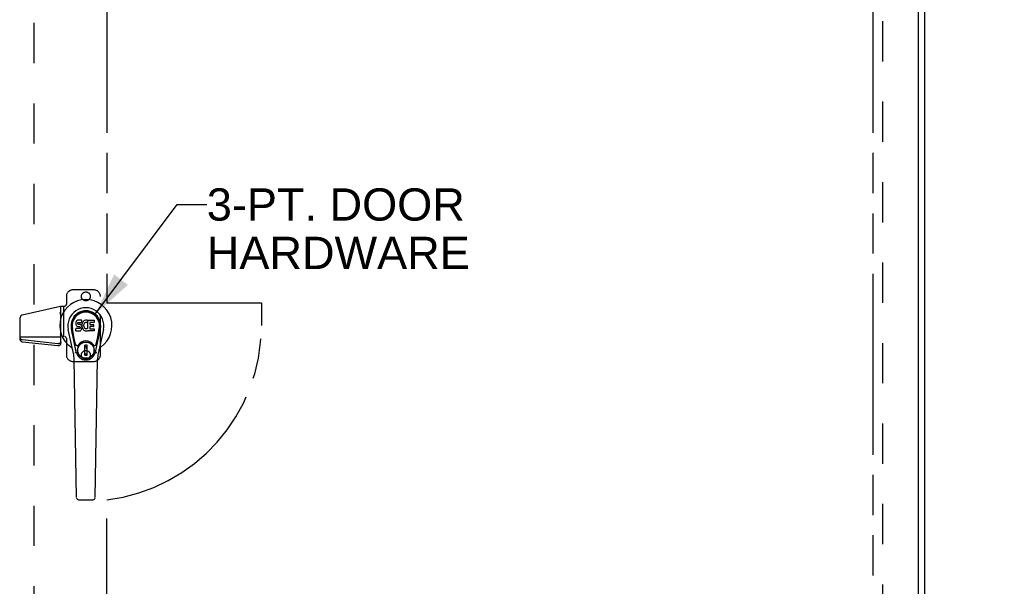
# Model space of a CAD drawing. Header units: inches. Extents: x 0 to 281, y 0 to 182.
# Tile 12 of 19: x 90 to 128, y 85 to 106. Entities that reach past the tile are written whole.
import ezdxf

# ---------------------------------------------------------------- set-up
doc = ezdxf.new("R2010")
doc.units = ezdxf.units.IN
doc.header["$LTSCALE"] = 15.47
doc.header["$MEASUREMENT"] = 0
doc.linetypes.add('HIDDEN', pattern=[0.2, 0.1, -0.1])
doc.linetypes.add('PHANTOM', pattern=[0.8, 0.45, -0.05, 0.1, -0.05, 0.1, -0.05])
doc.layers.get('0').update_dxf_attribs({"linetype": 'CONTINUOUS'})
for name, color, linetype in [('02___PRT_ALL_AXES', 7, 'CONTINUOUS'), ('AVAILABLE_DOOR_SPACE', 7, 'CONTINUOUS'), ('DEFAULT_2', 8, 'HIDDEN'), ('DIMENSIONS', 7, 'CONTINUOUS')]:
    doc.layers.add(name, color=color, linetype=linetype)
doc.styles.get("Standard").update_dxf_attribs({"font": 'arial.ttf'})
doc.dimstyles.new('DIMSTYLE_1', dxfattribs={"dimtxt": 1.240909, "dimasz": 1.654545, "dimexe": 0.09, "dimexo": 0.07, "dimgap": 0.0375, "dimtad": 0, "dimtih": 1, "dimtoh": 1, "dimzin": 4, "dimdsep": 46, "dimtxsty": 'Standard', "dimblk": '_FILLED', "dimblk1": '_FILLED', "dimblk2": '_FILLED', "dimcen": 0.09, "dimazin": 1, "dimtfac": 1, "dimtofl": 0, "dimtmove": 0, "dimatfit": 3, "dimldrblk": '_FILLED', "dimfxl": 0, "dimtolj": 1, "dimtzin": 4, "dimarcsym": 0})
doc.dimstyles.get("Standard").update_dxf_attribs({"dimtxt": 1.406364, "dimasz": 1.654545, "dimexe": 0.09, "dimexo": 0.07, "dimgap": 0.09, "dimtad": 0, "dimtih": 1, "dimtoh": 1, "dimzin": 4, "dimdsep": 46, "dimtxsty": 'Standard', "dimblk": '_FILLED', "dimblk1": '_FILLED', "dimblk2": '_FILLED', "dimcen": 0.09, "dimazin": 1, "dimtp": 0.01, "dimtm": 0.01, "dimtfac": 1, "dimtofl": 0, "dimtmove": 0, "dimatfit": 3, "dimldrblk": '_FILLED', "dimfxl": 0, "dimtolj": 1, "dimtzin": 4, "dimarcsym": 0})

# ---------------------------------------------------------------- blocks, each defined once
blk = doc.blocks.new('_FILLED')
at = {"color": 0, "linetype": 'ByBlock'}
blk.add_solid([(0, 0), (-1, 0.2), (-1, -0.2)], dxfattribs=at)
blk = doc.blocks.new('*D9')
at = {"layer": 'DIMENSIONS', "color": 2, "linetype": 'Continuous'}
for p, q in [((93.225, 115.827), (105.155, 115.827)), ((122.663, 115.827), (110.732, 115.827))]:
    blk.add_line(p, q, dxfattribs=at)
at = {"layer": 'DIMENSIONS', "color": 2, "linetype": 'Continuous', "xscale": 1.6545454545, "yscale": 1.6545454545, "zscale": 1.6545454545, "rotation": 180}
blk.add_blockref('_FILLED', (93.225, 115.827), dxfattribs=at)
at = {"layer": 'DIMENSIONS', "color": 2, "linetype": 'Continuous', "xscale": 1.6545454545, "yscale": 1.6545454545, "zscale": 1.6545454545}
blk.add_blockref('_FILLED', (122.663, 115.827), dxfattribs=at)
at = {"layer": 'DIMENSIONS', "color": 2, "linetype": 'Continuous', "insert": (107.944, 116.448), "char_height": 1.2409, "width": 4.33626, "attachment_point": 2, "line_spacing_factor": 0.9}
blk.add_mtext('29.44', dxfattribs=at)
blk = doc.blocks.new('*D10')
at = {"layer": 'DIMENSIONS', "color": 2, "linetype": 'Continuous'}
for p, q in [((122.663, 113.021), (119.258, 113.021)), ((124.413, 113.021), (127.722, 113.021))]:
    blk.add_line(p, q, dxfattribs=at)
at = {"layer": 'DIMENSIONS', "color": 2, "linetype": 'Continuous', "xscale": 1.6545454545, "yscale": 1.6545454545, "zscale": 1.6545454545}
blk.add_blockref('_FILLED', (122.663, 113.021), dxfattribs=at)
at = {"layer": 'DIMENSIONS', "color": 2, "linetype": 'Continuous', "xscale": 1.6545454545, "yscale": 1.6545454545, "zscale": 1.6545454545, "rotation": 180}
blk.add_blockref('_FILLED', (124.413, 113.021), dxfattribs=at)
at = {"layer": 'DIMENSIONS', "color": 2, "linetype": 'Continuous', "insert": (118.638, 113.641), "char_height": 1.2409, "width": 3.37214, "attachment_point": 3, "line_spacing_factor": 0.9}
blk.add_mtext('1.75', dxfattribs=at)

msp = doc.modelspace()

# ---------------------------------------------------------------- linework, layer by layer
at = {"color": 3, "linetype": 'Continuous'}
for p, q in [((124.663, 47.643), (124.663, 137.435)), ((124.413, 134.685), (124.413, 54.393))]:
    msp.add_line(p, q, dxfattribs=at)
at = {"color": 7, "linetype": 'Continuous'}
for p, q in [((92.029, 94.653), (92.027, 94.629)), ((92.034, 94.676), (92.029, 94.653)), ((92.043, 94.699), (92.034, 94.676)), ((92.057, 94.718), (92.043, 94.699)), ((92.065, 94.726), (92.057, 94.718)), ((92.075, 94.733), (92.065, 94.726)), ((92.097, 94.743), (92.075, 94.733)), ((92.12, 94.75), (92.097, 94.743)), ((92.098, 94.618), (92.099, 94.633)), ((92.099, 94.633), (92.101, 94.648)), ((92.101, 94.648), (92.104, 94.654)), ((92.104, 94.654), (92.11, 94.659)), ((92.11, 94.659), (92.124, 94.664)), ((92.26, 94.75), (92.12, 94.75)), ((92.124, 94.664), (92.139, 94.665)), ((92.139, 94.665), (92.252, 94.665)), ((92.252, 94.665), (92.257, 94.665)), ((92.257, 94.665), (92.259, 94.671)), ((92.259, 94.671), (92.26, 94.683)), ((92.261, 94.707), (92.26, 94.75)), ((92.26, 94.683), (92.261, 94.707)), ((92.282, 94.65), (92.274, 94.629)), ((92.293, 94.67), (92.282, 94.65)), ((92.306, 94.688), (92.293, 94.67)), ((92.321, 94.704), (92.306, 94.688)), ((92.337, 94.72), (92.321, 94.704)), ((92.355, 94.733), (92.337, 94.72)), ((92.356, 94.632), (92.342, 94.609)), ((92.376, 94.742), (92.355, 94.733)), ((92.365, 94.642), (92.356, 94.632)), ((92.375, 94.65), (92.365, 94.642)), ((92.4, 94.66), (92.375, 94.65)), ((92.398, 94.746), (92.376, 94.742)), ((92.42, 94.749), (92.398, 94.746)), ((92.413, 94.663), (92.4, 94.66)), ((92.426, 94.663), (92.413, 94.663)), ((92.442, 94.748), (92.42, 94.749)), ((92.439, 94.66), (92.426, 94.663)), ((92.452, 94.655), (92.439, 94.66)), ((92.453, 94.747), (92.442, 94.748)), ((92.464, 94.743), (92.453, 94.747)), ((92.484, 94.726), (92.458, 94.658)), ((92.483, 94.731), (92.464, 94.743)), ((92.493, 94.423), (92.493, 94.748)), ((92.493, 94.748), (92.73, 94.748)), ((92.563, 94.66), (92.563, 94.593)), ((92.73, 94.665), (92.567, 94.665)), ((92.734, 94.744), (92.734, 94.669)), ((91.937, 93.469), (91.739, 94.395)), ((92.047, 93.516), (91.855, 94.42)), ((91.903, 94.193), (91.859, 94.42)), ((91.97, 94.047), (91.896, 94.428)), ((92.027, 94.629), (92.028, 94.605)), ((92.028, 94.605), (92.032, 94.582)), ((92.029, 94.343), (92.029, 94.418)), ((92.032, 94.582), (92.04, 94.56)), ((92.093, 94.423), (92.034, 94.423)), ((92.034, 94.339), (92.178, 94.339)), ((92.04, 94.56), (92.053, 94.539)), ((92.053, 94.539), (92.069, 94.522)), ((92.069, 94.522), (92.089, 94.509)), ((92.089, 94.509), (92.1, 94.505)), ((92.154, 94.424), (92.093, 94.423)), ((92.099, 94.61), (92.098, 94.618)), ((92.101, 94.603), (92.099, 94.61)), ((92.1, 94.505), (92.112, 94.503)), ((92.106, 94.597), (92.101, 94.603)), ((92.112, 94.592), (92.106, 94.597)), ((92.126, 94.588), (92.112, 94.592)), ((92.112, 94.503), (92.159, 94.502)), ((92.15, 94.589), (92.126, 94.588)), ((92.174, 94.588), (92.15, 94.589)), ((92.169, 94.425), (92.154, 94.424)), ((92.159, 94.502), (92.167, 94.502)), ((92.167, 94.502), (92.174, 94.499)), ((92.176, 94.428), (92.169, 94.425)), ((92.198, 94.583), (92.174, 94.588)), ((92.174, 94.499), (92.18, 94.495)), ((92.181, 94.434), (92.176, 94.428)), ((92.178, 94.339), (92.19, 94.34)), ((92.18, 94.495), (92.185, 94.489)), ((92.19, 94.446), (92.181, 94.434)), ((92.185, 94.489), (92.191, 94.475)), ((92.193, 94.452), (92.19, 94.446)), ((92.19, 94.34), (92.201, 94.344)), ((92.191, 94.475), (92.194, 94.46)), ((92.194, 94.46), (92.193, 94.452)), ((92.208, 94.578), (92.198, 94.583)), ((92.201, 94.344), (92.221, 94.358)), ((92.218, 94.571), (92.208, 94.578)), ((92.236, 94.554), (92.218, 94.571)), ((92.221, 94.358), (92.238, 94.375)), ((92.249, 94.534), (92.236, 94.554)), ((92.238, 94.375), (92.245, 94.385)), ((92.245, 94.385), (92.25, 94.396)), ((92.258, 94.512), (92.249, 94.534)), ((92.25, 94.396), (92.259, 94.418)), ((92.264, 94.489), (92.258, 94.512)), ((92.264, 94.586), (92.259, 94.542)), ((92.259, 94.542), (92.26, 94.519)), ((92.259, 94.418), (92.265, 94.441)), ((92.26, 94.519), (92.263, 94.497)), ((92.263, 94.497), (92.268, 94.475)), ((92.268, 94.608), (92.264, 94.586)), ((92.267, 94.465), (92.264, 94.489)), ((92.265, 94.441), (92.267, 94.465)), ((92.274, 94.629), (92.268, 94.608)), ((92.268, 94.475), (92.275, 94.454)), ((92.275, 94.454), (92.296, 94.415)), ((92.296, 94.415), (92.309, 94.397)), ((92.309, 94.397), (92.323, 94.38)), ((92.323, 94.38), (92.34, 94.365)), ((92.333, 94.584), (92.329, 94.557)), ((92.329, 94.557), (92.329, 94.53)), ((92.329, 94.53), (92.33, 94.517)), ((92.33, 94.517), (92.333, 94.504)), ((92.336, 94.597), (92.333, 94.584)), ((92.333, 94.504), (92.343, 94.48)), ((92.342, 94.609), (92.336, 94.597)), ((92.34, 94.365), (92.358, 94.351)), ((92.343, 94.48), (92.356, 94.456)), ((92.356, 94.456), (92.365, 94.446)), ((92.358, 94.351), (92.367, 94.346)), ((92.365, 94.446), (92.375, 94.438)), ((92.367, 94.346), (92.378, 94.343)), ((92.375, 94.438), (92.386, 94.43)), ((92.378, 94.343), (92.4, 94.337)), ((92.386, 94.43), (92.399, 94.425)), ((92.399, 94.425), (92.412, 94.423)), ((92.4, 94.337), (92.422, 94.334)), ((92.412, 94.423), (92.425, 94.422)), ((92.422, 94.334), (92.444, 94.338)), ((92.425, 94.422), (92.439, 94.424)), ((92.439, 94.424), (92.451, 94.428)), ((92.444, 94.338), (92.465, 94.344)), ((92.451, 94.428), (92.464, 94.434)), ((92.464, 94.434), (92.475, 94.441)), ((92.465, 94.344), (92.484, 94.356)), ((92.481, 94.44), (92.493, 94.423)), ((92.495, 94.356), (92.484, 94.356)), ((92.484, 94.356), (92.484, 94.356)), ((92.495, 94.343), (92.495, 94.356)), ((92.73, 94.339), (92.499, 94.339)), ((92.564, 94.502), (92.564, 94.424)), ((92.567, 94.588), (92.699, 94.588)), ((92.699, 94.506), (92.569, 94.506)), ((92.569, 94.42), (92.73, 94.42)), ((92.703, 94.584), (92.703, 94.511)), ((92.735, 94.415), (92.735, 94.343)), ((92.779, 93.516), (92.971, 94.42)), ((92.856, 94.047), (92.93, 94.428)), ((93.087, 94.395), (92.89, 93.469)), ((92.923, 94.193), (92.968, 94.42)), ((92.018, 93.821), (91.97, 94.047)), ((92.808, 93.821), (92.856, 94.047)), ((92.458, 93.781), (92.368, 93.781)), ((92.368, 93.407), (92.368, 93.781)), ((92.368, 93.742), (92.458, 93.742)), ((92.419, 93.742), (92.419, 93.663)), ((92.458, 93.663), (92.419, 93.663)), ((92.458, 93.407), (92.458, 93.781)), ((92.055, 87.923), (91.962, 93.244)), ((92.458, 93.447), (92.368, 93.447)), ((92.368, 93.407), (92.458, 93.407)), ((92.771, 87.923), (92.864, 93.244)), ((92.134, 87.846), (92.692, 87.846))]:
    msp.add_line(p, q, dxfattribs=at)
for points in [[(92.015, 93.486), (92.013, 93.491), (92.011, 93.497), (92.01, 93.502), (92.009, 93.508)], [(92.817, 93.508), (92.816, 93.502), (92.815, 93.497), (92.813, 93.491), (92.811, 93.486)]]:
    msp.add_lwpolyline(points, dxfattribs=at)
for radius in [0.317, 0.313]:
    msp.add_circle((92.413, 93.594), radius, dxfattribs=at)
for centre, radius, start, end in [((92.413, 94.539), 1.004, 305.5066, 234.4934), ((92.413, 94.539), 0.689, 347.9703, 192.0297), ((92.413, 94.539), 0.571, 347.9703, 192.0297), ((92.413, 94.529), 0.527, 348.9402, 191.0594), ((92.454, 94.659), 0.00448, 246.1578, 339.0016), ((92.48, 94.728), 0.00448, 339.0016, 51.8729), ((92.567, 94.66), 0.00448, 90, 180), ((92.73, 94.744), 0.00448, 0, 90), ((92.73, 94.669), 0.00448, 270, 360), ((92.034, 94.418), 0.00448, 90, 180.0119), ((92.034, 94.343), 0.00483, 180, 270), ((92.477, 94.438), 0.00448, 34.0893, 127.3444), ((92.499, 94.343), 0.00448, 180, 270), ((92.567, 94.593), 0.00448, 180, 270), ((92.569, 94.502), 0.00448, 90, 180), ((92.569, 94.424), 0.00448, 180, 270), ((92.699, 94.584), 0.00448, 0, 90), ((92.699, 94.511), 0.00448, 270, 360), ((92.73, 94.415), 0.00448, 0, 90), ((92.73, 94.343), 0.00448, 270, 360), ((92.413, 93.594), 0.354, 35.4237, 144.5763), ((91.716, 93.561), 0.197, 12.0297, 54.4934), ((92.076, 93.834), 0.0591, 192.0297, 324.5763), ((92.413, 93.594), 0.374, 192.0297, 347.9703), ((92.75, 93.834), 0.0591, 215.4237, 347.9703), ((93.11, 93.561), 0.197, 125.5066, 167.9703), ((90.781, 93.223), 1.181, 1, 12.0297), ((94.045, 93.223), 1.181, 167.9703, 179), ((92.134, 87.924), 0.0787, 181, 270), ((92.692, 87.924), 0.0787, 270, 359)]:
    msp.add_arc(centre, radius, start, end, dxfattribs=at)
msp.add_ellipse((92.413, 94.529), major_axis=(0, 0.565), ratio=0.999848, start_param=-1.76365, end_param=1.76365, dxfattribs=at)
at = {"layer": '02___PRT_ALL_AXES', "color": 8, "linetype": 'HIDDEN'}
for centre in [(92.413, 95.663), (92.413, 93.413)]:
    msp.add_circle(centre, 0.172, dxfattribs=at)
at = {"layer": 'AVAILABLE_DOOR_SPACE', "color": 4, "linetype": 'PHANTOM'}
for p, q in [((93.225, 133.664), (93.225, 95.414)), ((122.663, 133.664), (122.663, 55.414)), ((93.225, 95.414), (99.163, 95.414)), ((99.163, 95.414), (99.163, 94.539)), ((93.225, 55.414), (93.225, 87.838))]:
    msp.add_line(p, q, dxfattribs=at)
msp.add_arc((92.413, 94.539), 6.75, 276.9092, 360, dxfattribs=at)
at = {"layer": 'DEFAULT_2', "color": 8, "linetype": 'HIDDEN'}
for p, q in [((90.413, 134.024), (90.413, 55.054)), ((123.038, 134.091), (123.038, 54.987)), ((92.723, 95.913), (91.913, 95.913)), ((91.663, 95.663), (91.663, 95.353)), ((92.973, 93.413), (92.973, 95.663)), ((89.97, 94.951), (91.443, 95.293)), ((91.424, 95.041), (91.422, 95.049)), ((91.443, 95.293), (91.603, 95.293)), ((91.452, 93.848), (91.452, 95.293)), ((91.556, 95.293), (91.556, 94.111)), ((89.893, 93.99), (89.893, 94.854)), ((89.893, 94.111), (91.603, 94.111)), ((91.338, 93.844), (89.979, 93.986)), ((89.979, 93.917), (91.338, 93.774)), ((91.422, 94.181), (91.452, 94.181)), ((91.663, 94.051), (91.663, 93.413)), ((91.913, 93.163), (92.723, 93.163))]:
    msp.add_line(p, q, dxfattribs=at)
for points in [[(91.452, 94.909), (91.451, 94.92), (91.451, 94.93), (91.45, 94.939), (91.448, 94.948), (91.447, 94.957), (91.445, 94.965), (91.443, 94.974), (91.441, 94.982), (91.439, 94.991), (91.437, 94.999), (91.434, 95.007), (91.432, 95.016), (91.429, 95.024), (91.424, 95.041)], [(89.979, 93.986), (89.967, 93.988), (89.956, 93.991), (89.945, 93.994), (89.935, 93.999), (89.926, 94.005), (89.917, 94.011), (89.91, 94.018), (89.904, 94.026), (89.899, 94.034), (89.896, 94.042), (89.894, 94.051), (89.893, 94.06)], [(89.893, 93.99), (89.894, 93.981), (89.896, 93.973), (89.899, 93.964), (89.904, 93.956), (89.91, 93.948), (89.917, 93.941), (89.926, 93.935), (89.935, 93.93), (89.945, 93.925), (89.956, 93.921), (89.967, 93.918), (89.979, 93.917)], [(91.452, 93.917), (91.451, 93.908), (91.449, 93.899), (91.445, 93.891), (91.44, 93.882), (91.434, 93.875), (91.426, 93.867), (91.417, 93.861), (91.408, 93.856), (91.397, 93.851), (91.386, 93.847), (91.374, 93.845), (91.362, 93.843), (91.35, 93.843), (91.338, 93.844)], [(91.338, 93.774), (91.35, 93.773), (91.362, 93.774), (91.374, 93.775), (91.386, 93.778), (91.397, 93.781), (91.408, 93.786), (91.417, 93.792), (91.426, 93.798), (91.434, 93.805), (91.44, 93.813), (91.445, 93.821), (91.449, 93.83), (91.451, 93.838), (91.452, 93.848)]]:
    msp.add_lwpolyline(points, dxfattribs=at)
for centre, radius, start, end in [((91.913, 95.663), 0.25, 90, 180), ((92.723, 95.663), 0.25, 0, 90), ((91.603, 95.353), 0.06, 270, 360), ((89.993, 94.854), 0.1, 103.0756, 180), ((91.603, 94.051), 0.06, 0, 90), ((91.913, 93.413), 0.25, 180, 270), ((92.723, 93.413), 0.25, 270, 360)]:
    msp.add_arc(centre, radius, start, end, dxfattribs=at)
msp.add_ellipse((91.422, 94.226), major_axis=(0, 0.0448), ratio=0.669131, start_param=3.141593, end_param=4.712389, dxfattribs=at)

# ---------------------------------------------------------------- texts
at = {"layer": 'DIMENSIONS', "color": 2, "linetype": 'Continuous', "insert": (97.063, 99.818), "char_height": 1.2409, "width": 10.09334, "attachment_point": 1, "line_spacing_factor": 0.9}
msp.add_mtext('3-PT. DOOR\\PHARDWARE', dxfattribs=at)

# ---------------------------------------------------------------- dimensions: what is measured, and where the dimension line sits
at = {"layer": 'DIMENSIONS', "color": 2, "linetype": 'Continuous'}
dim = msp.add_linear_dim(base=(124.413, 113.021), p1=(122.663, 133.664), p2=(124.413, 54.393), dimstyle='DIMSTYLE_1', dxfattribs=at)
dim.commit()
dim.dimension.update_dxf_attribs({"geometry": '*D10', "text_midpoint": (117.01, 113.014), "dimtype": 160})
dim = msp.add_linear_dim(base=(93.225, 115.827), p1=(122.663, 55.414), p2=(93.225, 95.414), angle=180, dimstyle='DIMSTYLE_1', dxfattribs=at)
dim.commit()
dim.dimension.update_dxf_attribs({"geometry": '*D9', "text_midpoint": (107.927, 115.82), "dimtype": 160})

# ---------------------------------------------------------------- leaders
at = {"layer": 'DIMENSIONS', "color": 2, "linetype": 'Continuous', "annotation_type": 0, "has_hookline": 1, "hookline_direction": 1, "text_width": 9.881}
msp.add_leader([(92.775, 94.98), (95.927, 99.198), (97.063, 99.198)], dimstyle='Standard', override={"dimtad": 0}, dxfattribs=at)

doc.saveas('drawing.dxf')
